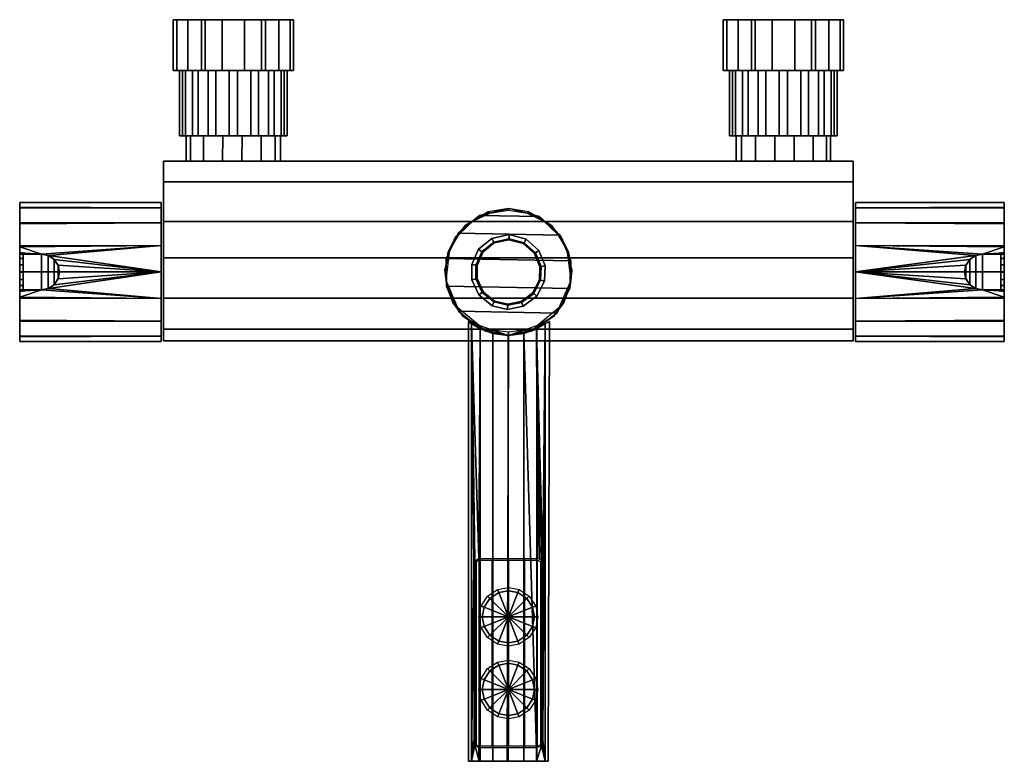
# Model space of a CAD drawing. Header units: millimetres. Extents: x -135 to 137, y -204 to 0.
import ezdxf

# ---------------------------------------------------------------- set-up
doc = ezdxf.new("R2010")
doc.units = ezdxf.units.MM
doc.header["$MEASUREMENT"] = 0

msp = doc.modelspace()

# ---------------------------------------------------------------- meshes
mesh = msp.add_polyface()
corners = [(-134.6, -64.2), (-134.6, -64.2, 15.3), (-134.6, -58.49, 11.82), (-134.6, -54.56, 6.21), (-134.6, -53.3, 0.02), (-134.6, -54.48, -6.1), (-134.6, -64.6, -2.03), (-134.6, -58.01, -11.46), (-134.6, -65.76, -3.76), (-95, -55.63, -16.18), (-95, -55.63, 16.18), (-95, -44.68, 15), (-95, -44.68, -15), (-95, -39, -15), (-95, -39, 15), (-95, -65.59, -18.59), (-95, -65.59, 18.59), (-84.56, -14, 14.05), (-84.56, 0, 14.05), (-88.25, 0, 10.81), (-88.25, -14, 10.81), (-88.25, -14, 10.81), (-88.25, 0, 10.81), (-92.33, 0, -0.6), (-92.33, -14, -0.6), (-92.33, -14, -0.6), (-92.33, 0, -0.6), (-91.36, 0, -5.43), (-91.36, -14, -5.43), (-91.36, -14, -5.43), (-91.36, 0, -5.43), (-83.52, 0, -14.66), (-83.52, -14, -14.66), (-87.58, -32, -5.39), (-87.58, -39, -5.38), (-88.75, -39), (-88.75, -32), (-83.93, -32, -10.11), (-83.94, -39, -10.09), (-87.58, -32, 5.39), (-87.58, -39, 5.38), (-83.94, -39, 10.09), (-83.93, -32, 10.11), (-85.43, -32, 11.26), (-80.6, -32, 14.03), (-80.6, -14, 14.03), (-85.43, -14, 11.26), (-88.9, -14, 6.91), (-88.9, -32, 6.91), (-90.56, -32, 1.12), (-90.56, -14, 1.12), (-89.78, -14, -4.85), (-89.78, -32, -4.85), (-87.01, -14, -9.68), (-87.01, -32, -9.68), (-82.66, -32, -13.15), (-82.66, -14, -13.15), (-95.6, -62.17, -17.71), (-134.6, -62.33, -17.77), (-134.6, -55.85, -13.45), (-95.6, -55.95, -13.55), (-95.6, -51.79, -7.33), (-134.6, -51.66, -7.01), (-95.6, -50.34), (-134.6, -50.34, -0.01), (-134.6, -51.82, 7.4), (-95.6, -51.79, 7.33), (-95.6, -55.95, 13.55), (-134.6, -56.25, 13.85), (-95.6, -62.17, 17.71), (-134.6, -62.56, 17.86), (-128.6, -64.57, 18.52), (-134.6, -64.2, 15.3), (-134.6, -62.56, 17.86), (-134.6, -56.25, 13.85), (-134.6, -58.49, 11.82), (-134.6, -51.66, -7.01), (-134.6, -54.48, -6.1), (-134.6, -53.3, 0.02), (-134.6, -50.34, -0.01), (-134.6, -51.82, 7.4), (-134.6, -54.56, 6.21), (-134.6, -58.01, -11.46), (-134.6, -55.85, -13.45), (-134.6, -62.33, -17.77), (-134.6, -63.29, -15)]
mesh.append_faces([[corners[k] for k in face] for face in [(0, 1, 2, 2), (0, 3, 4, 4), (0, 2, 3, 3), (4, 5, 6, 0), (5, 7, 8, 6), (9, 10, 11, 12), (13, 12, 11, 14), (15, 16, 10, 9), (17, 18, 19, 20), (21, 22, 23, 24), (25, 26, 27, 28), (29, 30, 31, 32), (33, 34, 35, 36), (33, 37, 38, 34), (39, 36, 35, 40), (39, 40, 41, 42), (43, 44, 45, 46), (43, 46, 47, 48), (49, 48, 47, 50), (49, 50, 51, 52), (52, 51, 53, 54), (55, 54, 53, 56), (57, 58, 59, 60), (61, 60, 59, 62), (63, 61, 62, 64), (63, 64, 65, 66), (67, 66, 65, 68), (69, 67, 68, 70), (70, 71, 69, 69), (72, 73, 74, 75), (76, 77, 78, 79), (75, 74, 80, 81), (82, 83, 84, 85), (82, 77, 76, 83), (79, 78, 81, 80)]])
mesh = msp.add_polyface()
corners = [(-95, -39, 15), (95, -39, 15), (95, -39, -15), (-95, -39, -15), (95, -44.68, 15), (-95, -44.68, 15), (-95, -55.63, 16.18), (95, -55.63, 16.18), (95, -39, 15), (-95, -39, 15), (95, -39, -15), (95, -44.68, -15), (-95, -44.68, -15), (-95, -39, -15), (95, -55.63, -16.18), (-95, -55.63, -16.18), (-95, -65.59, 18.59), (95, -65.59, 18.59), (-63.25, 0, -10.81), (-59.17, 0, 0.6), (-59.17, -14, 0.6), (-63.25, -14, -10.81), (-59.17, -14, 0.6), (-59.17, 0, 0.6), (-60.14, 0, 5.43), (-60.14, -14, 5.43), (-60.94, -14, -1.12), (-60.94, -32, -1.12), (-62.6, -32, -6.91), (-62.6, -14, -6.91), (-61.72, -32, 4.85), (-61.72, -14, 4.85), (-64.49, -14, 9.68), (-64.49, -32, 9.68), (-4.55, -60.26, -74.51), (-4.04, -61.29, -73.7), (0.18, -60.35, -73.7), (0.2, -59.2, -74.51), (-8.2, -63.26, -74.51), (-7.28, -63.96, -73.7), (-10.09, -67.42, -74.51), (-8.96, -67.66, -73.7), (-4.55, -60.26, -80), (-8.2, -63.26, -80), (-8.2, -63.26, -74.51), (-4.55, -60.26, -74.51), (0.2, -59.2, -74.51), (0.2, -59.2, -80), (-10.09, -67.42, -74.51), (-10.09, -67.42, -80), (-4.04, -61.29, -73.7), (-7.28, -63.96, -73.7), (-7.28, -63.96, -71.1), (-4.04, -61.29, -71.1), (0.18, -60.35, -73.7), (0.18, -60.35, -71.1), (-8.96, -67.66, -71.1), (-8.96, -67.66, -73.7), (-3.88, -61.6, -81.5), (-4.55, -60.26, -80), (0.2, -59.2, -80), (0.17, -60.7, -81.5), (-10.09, -67.42, -80), (-8.2, -63.26, -80), (-7, -64.17, -81.5), (-8.62, -67.73, -81.5), (0, -52.02, -20.88), (-5.57, -52.93, -20.88), (-5.15, -53.26, -15.83), (0, -52.47, -15.72), (-16.13, -63.4, -18.21), (-17.47, -68.96, -20.88), (-17.16, -71.84, -19.04), (-16.65, -64.17, -20.88), (-14.65, -59.97, -20.88), (-13.58, -59.04, -16.96), (-11.87, -56.66, -20.88), (-9.82, -55.53, -16.21), (0.34, -52, -71.1), (-7.95, -53.91, -71.1), (-7.95, -53.91, -21.6), (0.34, -52, -21.6), (-13.85, -58.8, -71.1), (-13.85, -58.8, -21.6), (-17.09, -65.75, -71.1), (-17.09, -65.75, -21.6)]
mesh.append_faces([[corners[k] for k in face] for face in [(0, 1, 2, 3), (4, 5, 6, 7), (5, 4, 8, 9), (10, 11, 12, 13), (12, 11, 14, 15), (16, 17, 7, 6), (18, 19, 20, 21), (22, 23, 24, 25), (26, 27, 28, 29), (30, 31, 32, 33), (30, 27, 26, 31), (34, 35, 36, 37), (38, 39, 35, 34), (40, 41, 39, 38), (42, 43, 44, 45), (42, 45, 46, 47), (48, 44, 43, 49), (50, 51, 52, 53), (54, 50, 53, 55), (56, 52, 51, 57), (58, 59, 60, 61), (62, 63, 64, 65), (59, 58, 64, 63), (66, 67, 68, 69), (70, 71, 72, 72), (70, 73, 71, 71), (70, 74, 73, 73), (75, 74, 70, 70), (75, 76, 74, 74), (77, 76, 75, 75), (77, 67, 76, 76), (68, 67, 77, 77), (78, 79, 80, 81), (79, 82, 83, 80), (82, 84, 85, 83)]])
mesh = msp.add_polyface()
corners = [(95, -65.59, -18.59), (-95, -65.59, -18.59), (-95, -55.63, -16.18), (95, -55.63, -16.18), (-95, -39, 15), (95, -39, 15), (95, -39, -15), (-95, -39, -15), (63.25, 0, -10.81), (63.25, -14, -10.81), (59.17, -14, 0.6), (59.17, 0, 0.6), (59.17, -14, 0.6), (60.14, -14, 5.43), (60.14, 0, 5.43), (59.17, 0, 0.6), (60.94, -14, -1.12), (62.6, -14, -6.91), (62.6, -32, -6.91), (60.94, -32, -1.12), (61.72, -32, 4.85), (61.72, -14, 4.85), (10.16, -67.82, -74.51), (8.43, -63.59, -74.51), (7.49, -64.25, -73.7), (9.03, -68.01, -73.7), (4.9, -60.44, -74.51), (4.35, -61.45, -73.7), (0.2, -59.2, -74.51), (0.18, -60.35, -73.7), (8.43, -63.59, -74.51), (8.43, -63.59, -80), (4.9, -60.44, -80), (4.9, -60.44, -74.51), (0.2, -59.2, -80), (0.2, -59.2, -74.51), (10.16, -67.82, -80), (10.16, -67.82, -74.51), (4.35, -61.45, -71.1), (4.35, -61.45, -73.7), (0.18, -60.35, -73.7), (0.18, -60.35, -71.1), (7.49, -64.25, -71.1), (7.49, -64.25, -73.7), (9.03, -68.01, -71.1), (9.03, -68.01, -73.7), (8.87, -71.76, -71.1), (8.87, -71.76, -73.7), (0.2, -59.2, -80), (4.9, -60.44, -80), (4.19, -61.76, -81.5), (0.17, -60.7, -81.5), (8.53, -71.67, -81.5), (8.68, -68.06, -81.5), (10.16, -67.82, -80), (9.98, -72.05, -80), (7.21, -64.45, -81.5), (8.43, -63.59, -80), (5.14, -53.26, -15.83), (5.57, -52.93, -20.88), (0, -52.02, -20.88), (0, -52.47, -15.72), (17.47, -68.96, -20.88), (16.13, -63.4, -18.21), (17.16, -71.85, -19.04), (16.65, -64.17, -20.88), (14.65, -59.97, -20.88), (13.57, -59.04, -16.96), (11.87, -56.66, -20.88), (9.81, -55.53, -16.21), (-7.95, -53.91, -71.1), (0.34, -52, -71.1), (8.55, -54.23, -71.1), (-13.85, -58.8, -71.1), (14.26, -59.35, -71.1), (-17.09, -65.75, -71.1), (17.23, -66.42, -71.1), (8.55, -54.23, -21.6), (14.26, -59.35, -21.6), (14.26, -59.35, -71.1), (8.55, -54.23, -71.1), (0.34, -52, -71.1), (0.34, -52, -21.6), (17.23, -66.42, -71.1), (17.23, -66.42, -21.6)]
mesh.append_faces([[corners[k] for k in face] for face in [(0, 1, 2, 3), (4, 5, 6, 7), (8, 9, 10, 11), (12, 13, 14, 15), (16, 17, 18, 19), (20, 21, 16, 19), (22, 23, 24, 25), (23, 26, 27, 24), (26, 28, 29, 27), (30, 31, 32, 33), (33, 32, 34, 35), (36, 31, 30, 37), (38, 39, 40, 41), (42, 43, 39, 38), (44, 45, 43, 42), (46, 47, 45, 44), (48, 49, 50, 51), (52, 53, 54, 55), (56, 57, 54, 53), (56, 50, 49, 57), (58, 59, 60, 61), (62, 63, 64, 64), (65, 63, 62, 62), (66, 63, 65, 65), (66, 67, 63, 63), (68, 67, 66, 66), (68, 69, 67, 67), (59, 69, 68, 68), (59, 58, 69, 69), (70, 71, 72, 72), (73, 70, 72, 74), (75, 73, 74, 76), (77, 78, 79, 80), (77, 80, 81, 82), (83, 79, 78, 84)]])
mesh = msp.add_polyface()
corners = [(-78.86, 0, -16.23), (-66.94, 0, -14.05), (-66.94, -14, -14.05), (-78.86, -14, -16.23), (-66.94, -14, -14.05), (-66.94, 0, -14.05), (-63.25, 0, -10.81), (-63.25, -14, -10.81), (-60.14, 0, 5.43), (-67.98, 0, 14.66), (-67.98, -14, 14.66), (-60.14, -14, 5.43), (-67.98, -14, 14.66), (-67.98, 0, 14.66), (-72.64, 0, 16.23), (-72.64, -14, 16.23), (-72.64, -14, 16.23), (-72.64, 0, 16.23), (-84.56, 0, 14.05), (-84.56, -14, 14.05), (-83.52, -14, -14.66), (-83.52, 0, -14.66), (-78.86, 0, -16.23), (-78.86, -14, -16.23), (-83.52, -14, -14.66), (-78.86, -14, -16.23), (-66.94, -14, -14.05), (-63.25, -14, -10.81), (-91.36, -14, -5.43), (-59.17, -14, 0.6), (-92.33, -14, -0.6), (-60.14, -14, 5.43), (-88.25, -14, 10.81), (-67.98, -14, 14.66), (-72.64, -14, 16.23), (-84.56, -14, 14.05), (-62.75, -39), (-64.2, -39, -5.96), (-64.19, -32, -5.95), (-62.75, -32), (-68.08, -39, -10.5), (-68.07, -32, -10.49), (-83.93, -32, -10.11), (-78.69, -32, -12.66), (-78.72, -39, -12.66), (-83.94, -39, -10.09), (-73.35, -32, -12.78), (-73.38, -39, -12.78), (-64.19, -32, 5.95), (-64.2, -39, 5.96), (-68.07, -32, 10.49), (-68.08, -39, 10.5), (-83.93, -32, 10.11), (-83.94, -39, 10.09), (-78.72, -39, 12.66), (-78.69, -32, 12.66), (-73.38, -39, 12.78), (-73.35, -32, 12.78), (-62.6, -14, -6.91), (-62.6, -32, -6.91), (-66.07, -32, -11.26), (-66.07, -14, -11.26), (-74.63, -32, 14.81), (-74.63, -14, 14.81), (-80.6, -14, 14.03), (-80.6, -32, 14.03), (-68.84, -14, 13.15), (-68.84, -32, 13.15), (-64.49, -32, 9.68), (-64.49, -14, 9.68), (-76.87, -14, -14.81), (-70.9, -14, -14.03), (-70.9, -32, -14.03), (-76.87, -32, -14.81), (-82.66, -32, -13.15), (-82.66, -14, -13.15), (-80.6, -32, 14.03), (-85.43, -32, 11.26), (-68.84, -32, 13.15), (-74.63, -32, 14.81), (-85.43, -32, 11.26), (-88.9, -32, 6.91), (-64.49, -32, 9.68), (-68.84, -32, 13.15), (-88.9, -32, 6.91), (-90.56, -32, 1.12), (-61.72, -32, 4.85), (-64.49, -32, 9.68), (-90.56, -32, 1.12), (-89.78, -32, -4.85), (-60.94, -32, -1.12), (-61.72, -32, 4.85), (-60.94, -32, -1.12), (-89.78, -32, -4.85), (-87.01, -32, -9.68), (-62.6, -32, -6.91), (-62.6, -32, -6.91), (-87.01, -32, -9.68), (-82.66, -32, -13.15), (-66.07, -32, -11.26), (-66.07, -32, -11.26), (-82.66, -32, -13.15), (-76.87, -32, -14.81), (-70.9, -32, -14.03)]
mesh.append_faces([[corners[k] for k in face] for face in [(0, 1, 2, 3), (4, 5, 6, 7), (8, 9, 10, 11), (12, 13, 14, 15), (16, 17, 18, 19), (20, 21, 22, 23), (24, 25, 26, 27), (28, 24, 27, 29), (30, 28, 29, 31), (32, 30, 31, 33), (34, 35, 32, 33), (36, 37, 38, 39), (37, 40, 41, 38), (42, 43, 44, 45), (43, 46, 47, 44), (46, 41, 40, 47), (36, 39, 48, 49), (49, 48, 50, 51), (52, 53, 54, 55), (55, 54, 56, 57), (57, 56, 51, 50), (58, 59, 60, 61), (62, 63, 64, 65), (66, 63, 62, 67), (67, 68, 69, 66), (70, 71, 72, 73), (71, 61, 60, 72), (74, 75, 70, 73), (76, 77, 78, 79), (80, 81, 82, 83), (84, 85, 86, 87), (88, 89, 90, 91), (92, 93, 94, 95), (96, 97, 98, 99), (100, 101, 102, 103)]])
mesh = msp.add_polyface()
corners = [(78.86, 0, -16.23), (78.86, -14, -16.23), (66.94, -14, -14.05), (66.94, 0, -14.05), (66.94, -14, -14.05), (63.25, -14, -10.81), (63.25, 0, -10.81), (66.94, 0, -14.05), (60.14, 0, 5.43), (60.14, -14, 5.43), (67.98, -14, 14.66), (67.98, 0, 14.66), (67.98, -14, 14.66), (72.64, -14, 16.23), (72.64, 0, 16.23), (67.98, 0, 14.66), (72.64, -14, 16.23), (84.56, -14, 14.05), (84.56, 0, 14.05), (72.64, 0, 16.23), (83.52, -14, -14.66), (78.86, -14, -16.23), (78.86, 0, -16.23), (83.52, 0, -14.66), (83.52, -14, -14.66), (63.25, -14, -10.81), (66.94, -14, -14.05), (78.86, -14, -16.23), (91.36, -14, -5.43), (59.17, -14, 0.6), (92.33, -14, -0.6), (60.14, -14, 5.43), (88.25, -14, 10.81), (67.98, -14, 14.66), (72.64, -14, 16.23), (84.56, -14, 14.05), (62.75, -39), (62.75, -32), (64.19, -32, -5.95), (64.2, -39, -5.96), (68.07, -32, -10.49), (68.08, -39, -10.5), (83.93, -32, -10.11), (83.94, -39, -10.09), (78.72, -39, -12.66), (78.69, -32, -12.66), (73.38, -39, -12.78), (73.35, -32, -12.78), (64.2, -39, 5.96), (64.19, -32, 5.95), (68.08, -39, 10.5), (68.07, -32, 10.49), (78.69, -32, 12.66), (73.35, -32, 12.78), (73.38, -39, 12.78), (78.72, -39, 12.66), (62.6, -14, -6.91), (66.07, -14, -11.26), (66.07, -32, -11.26), (62.6, -32, -6.91), (74.63, -32, 14.81), (80.6, -32, 14.03), (80.6, -14, 14.03), (74.63, -14, 14.81), (68.84, -14, 13.15), (68.84, -32, 13.15), (64.49, -14, 9.68), (64.49, -32, 9.68), (61.72, -32, 4.85), (61.72, -14, 4.85), (76.87, -14, -14.81), (76.87, -32, -14.81), (70.9, -32, -14.03), (70.9, -14, -14.03), (82.66, -32, -13.15), (82.66, -14, -13.15), (80.6, -32, 14.03), (74.63, -32, 14.81), (68.84, -32, 13.15), (85.43, -32, 11.26), (85.43, -32, 11.26), (68.84, -32, 13.15), (64.49, -32, 9.68), (88.9, -32, 6.91), (88.9, -32, 6.91), (64.49, -32, 9.68), (61.72, -32, 4.85), (90.56, -32, 1.12), (90.56, -32, 1.12), (61.72, -32, 4.85), (60.94, -32, -1.12), (89.78, -32, -4.85), (60.94, -32, -1.12), (62.6, -32, -6.91), (87.01, -32, -9.68), (89.78, -32, -4.85), (62.6, -32, -6.91), (66.07, -32, -11.26), (82.66, -32, -13.15), (87.01, -32, -9.68), (66.07, -32, -11.26), (70.9, -32, -14.03), (76.87, -32, -14.81), (82.66, -32, -13.15)]
mesh.append_faces([[corners[k] for k in face] for face in [(0, 1, 2, 3), (4, 5, 6, 7), (8, 9, 10, 11), (12, 13, 14, 15), (16, 17, 18, 19), (20, 21, 22, 23), (24, 25, 26, 27), (28, 29, 25, 24), (30, 31, 29, 28), (32, 33, 31, 30), (34, 33, 32, 35), (36, 37, 38, 39), (39, 38, 40, 41), (42, 43, 44, 45), (45, 44, 46, 47), (47, 46, 41, 40), (36, 48, 49, 37), (48, 50, 51, 49), (52, 53, 54, 55), (53, 51, 50, 54), (56, 57, 58, 59), (60, 61, 62, 63), (64, 65, 60, 63), (65, 64, 66, 67), (68, 67, 66, 69), (70, 71, 72, 73), (73, 72, 58, 57), (74, 71, 70, 75), (76, 77, 78, 79), (80, 81, 82, 83), (84, 85, 86, 87), (88, 89, 90, 91), (92, 93, 94, 95), (96, 97, 98, 99), (100, 101, 102, 103)]])
mesh = msp.add_polyface()
corners = [(136.6, -64.2), (136.6, -58.49, 11.82), (136.6, -64.2, 15.3), (136.6, -53.3, 0.02), (136.6, -54.56, 6.21), (136.6, -64.6, -2.03), (136.6, -54.48, -6.1), (136.6, -65.76, -3.76), (136.6, -58.01, -11.46), (95, -55.63, -16.18), (95, -44.68, -15), (95, -44.68, 15), (95, -55.63, 16.18), (95, -39, -15), (95, -39, 15), (95, -65.59, -18.59), (95, -65.59, 18.59), (84.56, -14, 14.05), (88.25, -14, 10.81), (88.25, 0, 10.81), (84.56, 0, 14.05), (88.25, -14, 10.81), (92.33, -14, -0.6), (92.33, 0, -0.6), (88.25, 0, 10.81), (92.33, -14, -0.6), (91.36, -14, -5.43), (91.36, 0, -5.43), (92.33, 0, -0.6), (91.36, -14, -5.43), (83.52, -14, -14.66), (83.52, 0, -14.66), (91.36, 0, -5.43), (87.58, -32, -5.39), (88.75, -32), (88.75, -39), (87.58, -39, -5.38), (83.94, -39, -10.09), (83.93, -32, -10.11), (87.58, -32, 5.39), (87.58, -39, 5.38), (83.93, -32, 10.11), (83.94, -39, 10.09), (78.69, -32, 12.66), (78.72, -39, 12.66), (85.43, -32, 11.26), (85.43, -14, 11.26), (80.6, -14, 14.03), (80.6, -32, 14.03), (88.9, -32, 6.91), (88.9, -14, 6.91), (90.56, -32, 1.12), (90.56, -14, 1.12), (89.78, -32, -4.85), (89.78, -14, -4.85), (87.01, -32, -9.68), (87.01, -14, -9.68), (82.66, -32, -13.15), (82.66, -14, -13.15), (95.61, -62.17, -17.71), (95.61, -55.95, -13.55), (136.6, -55.85, -13.45), (136.6, -62.33, -17.77), (95.61, -51.79, -7.33), (136.6, -51.66, -7.01), (95.61, -50.34), (136.6, -50.34, -0.01), (95.61, -51.79, 7.33), (136.6, -51.82, 7.4), (95.61, -55.95, 13.55), (136.6, -56.25, 13.85), (95.61, -62.17, 17.71), (136.6, -62.56, 17.86), (130.6, -64.57, 18.52), (136.6, -64.2, 15.3), (136.6, -58.49, 11.82), (136.6, -56.25, 13.85), (136.6, -62.56, 17.86), (136.6, -51.66, -7.01), (136.6, -50.34, -0.01), (136.6, -53.3, 0.02), (136.6, -54.48, -6.1), (136.6, -54.56, 6.21), (136.6, -51.82, 7.4), (136.6, -58.01, -11.46), (136.6, -63.29, -15), (136.6, -62.33, -17.77), (136.6, -55.85, -13.45)]
mesh.append_faces([[corners[k] for k in face] for face in [(0, 1, 2, 2), (0, 3, 4, 4), (0, 4, 1, 1), (3, 0, 5, 6), (6, 5, 7, 8), (9, 10, 11, 12), (13, 14, 11, 10), (15, 9, 12, 16), (17, 18, 19, 20), (21, 22, 23, 24), (25, 26, 27, 28), (29, 30, 31, 32), (33, 34, 35, 36), (33, 36, 37, 38), (39, 40, 35, 34), (39, 41, 42, 40), (41, 43, 44, 42), (45, 46, 47, 48), (45, 49, 50, 46), (51, 52, 50, 49), (51, 53, 54, 52), (53, 55, 56, 54), (57, 58, 56, 55), (59, 60, 61, 62), (63, 64, 61, 60), (65, 66, 64, 63), (65, 67, 68, 66), (69, 70, 68, 67), (71, 72, 70, 69), (72, 71, 73, 73), (74, 75, 76, 77), (78, 79, 80, 81), (75, 82, 83, 76), (84, 85, 86, 87), (84, 87, 78, 81), (82, 80, 79, 83)]])
mesh = msp.add_polyface()
corners = [(-133.6, -69.52, -5.3), (-133.6, -71.55, -4.89), (-133.6, -67.49, -4.9), (-133.6, -74.8, 0.04), (-133.6, -74.8, 15.3), (-133.6, -64.2, 15.3), (-133.6, -64.2), (-133.6, -74.41, -1.99), (-133.6, -64.6, -2.03), (-133.6, -65.76, -3.76), (-133.6, -73.27, -3.73), (-134.6, -58.01, -11.46), (-134.6, -63.29, -15), (-134.6, -67.49, -4.9), (-134.6, -65.76, -3.76), (-134.6, -69.52, -5.3), (-134.6, -69.5, -16.19), (-133.6, -64.2), (-133.6, -64.2, 15.3), (-134.6, -64.2, 15.3), (-134.6, -64.2), (-134.6, -64.6, -2.03), (-133.6, -64.6, -2.03), (-133.6, -65.76, -3.76), (-134.6, -65.76, -3.76), (-133.6, -67.49, -4.9), (-134.6, -67.49, -4.9), (-134.6, -69.52, -5.3), (-133.6, -69.52, -5.3), (-134.6, -69.56, -1.89), (-134.6, -72.07, -1.4), (-134.6, -67.4, -1.45), (-134.6, -74.43, 18.52), (-134.6, -74.43, 22), (-134.6, -64.57, 22), (-134.6, -64.57, 18.52), (-134.6, -74.43, 2.7), (-134.6, -64.58, 2.68), (-134.6, -65.44, 0.22), (-134.6, -73.56, 0.23), (-124, -71.33, 22), (-123.65, -69.52, 22), (-124, -67.7, 22), (-128.6, -64.57, 22), (-134.6, -64.57, 22), (-134.6, -74.43, 22), (-128.6, -74.45, 22), (-126.78, -64.92, 22), (-126.78, -74.09, 22), (-125.1, -66.02, 22), (-125.1, -73, 22), (-128.6, -64.57, 22), (-128.6, -64.57, 18.52), (-134.6, -64.57, 18.52), (-134.6, -64.57, 22), (-126.71, -64.95, 18.61), (-126.78, -64.92, 22), (-125.11, -66.01, 18.84), (-125.1, -66.02, 22), (-124.03, -67.61, 19.07), (-124, -67.7, 22), (-123.65, -69.51, 19.16), (-123.65, -69.52, 22), (-124.03, -67.62, 19.07), (-123.65, -69.52, 19.16), (-95.6, -69.5, 19.16), (-134.6, -64.2, 18.42), (-134.6, -64.57, 18.52), (-128.6, -64.57, 18.52), (-95.6, -69.5, -19.16), (-134.6, -69.5, -19.16), (-134.6, -62.33, -17.77), (-95.6, -62.17, -17.71), (-134.6, -62.56, 17.86), (-126.7, -64.95, 18.62), (-95.6, -62.17, 17.71), (-125.1, -66.02, 18.84), (-134.6, -64.2, 15.3), (-134.6, -64.2, 18.42), (-134.6, -62.56, 17.86), (-134.6, -62.33, -17.77), (-134.6, -69.5, -19.16), (-134.6, -69.5, -16.19), (-134.6, -63.29, -15)]
mesh.append_faces([[corners[k] for k in face] for face in [(0, 1, 2, 2), (3, 4, 5, 6), (7, 8, 9, 10), (3, 6, 8, 7), (11, 12, 13, 14), (15, 13, 12, 16), (17, 18, 19, 20), (17, 20, 21, 22), (23, 22, 21, 24), (25, 23, 24, 26), (25, 26, 27, 28), (29, 30, 31, 31), (32, 33, 34, 35), (36, 37, 38, 39), (32, 35, 37, 36), (40, 41, 42, 42), (43, 44, 45, 46), (47, 43, 46, 48), (49, 47, 48, 50), (42, 49, 50, 40), (51, 52, 53, 54), (55, 52, 51, 56), (57, 55, 56, 58), (59, 57, 58, 60), (61, 59, 60, 62), (63, 64, 65, 65), (66, 67, 68, 68), (69, 70, 71, 72), (73, 66, 68, 68), (68, 74, 75, 75), (65, 75, 74, 74), (65, 74, 76, 76), (65, 76, 63, 63), (77, 78, 79, 79), (80, 81, 82, 83)]])
mesh = msp.add_polyface()
corners = [(135.6, -74.8, 0.04), (135.6, -64.2), (135.6, -64.2, 15.3), (135.6, -74.8, 15.3), (135.6, -73.27, -3.73), (135.6, -71.55, -4.89), (135.6, -67.49, -4.9), (135.6, -65.76, -3.76), (135.6, -74.41, -1.99), (135.6, -64.6, -2.03), (136.6, -58.01, -11.46), (136.6, -65.76, -3.76), (136.6, -67.49, -4.9), (136.6, -63.29, -15), (136.6, -69.52, -5.3), (136.6, -69.5, -16.19), (135.6, -64.2), (136.6, -64.2), (136.6, -64.2, 15.3), (135.6, -64.2, 15.3), (135.6, -64.6, -2.03), (136.6, -64.6, -2.03), (135.6, -65.76, -3.76), (136.6, -65.76, -3.76), (135.6, -67.49, -4.9), (136.6, -67.49, -4.9), (135.6, -69.52, -5.3), (136.6, -69.52, -5.3), (136.6, -74.43, 18.52), (136.6, -64.57, 18.52), (136.6, -64.57, 22), (136.6, -74.43, 22), (136.6, -73.56, 0.23), (136.6, -72.07, -1.4), (136.6, -67.4, -1.45), (136.6, -65.44, 0.22), (136.6, -74.43, 2.7), (136.6, -64.58, 2.68), (126, -71.33, 22), (126, -67.7, 22), (125.65, -69.52, 22), (130.6, -64.57, 22), (130.6, -74.45, 22), (136.6, -74.43, 22), (136.6, -64.57, 22), (128.78, -64.92, 22), (128.78, -74.09, 22), (127.1, -66.02, 22), (127.1, -73, 22), (130.6, -64.57, 22), (136.6, -64.57, 22), (136.6, -64.57, 18.52), (130.6, -64.57, 18.52), (128.71, -64.95, 18.61), (128.78, -64.92, 22), (127.11, -66.01, 18.84), (127.1, -66.02, 22), (126.03, -67.61, 19.07), (126, -67.7, 22), (125.65, -69.51, 19.16), (125.65, -69.52, 22), (126.03, -67.62, 19.07), (95.61, -69.5, 19.16), (125.65, -69.52, 19.16), (136.6, -64.2, 18.42), (130.6, -64.57, 18.52), (136.6, -64.57, 18.52), (95.61, -69.5, -19.16), (95.61, -62.17, -17.71), (136.6, -62.33, -17.77), (136.6, -69.5, -19.16), (136.6, -62.56, 17.86), (95.61, -62.17, 17.71), (128.7, -64.95, 18.62), (127.1, -66.02, 18.84), (136.6, -64.2, 15.3), (136.6, -62.56, 17.86), (136.6, -64.2, 18.42), (136.6, -62.33, -17.77), (136.6, -63.29, -15), (136.6, -69.5, -16.19), (136.6, -69.5, -19.16)]
mesh.append_faces([[corners[k] for k in face] for face in [(0, 1, 2, 3), (4, 5, 6, 7), (8, 4, 7, 9), (0, 8, 9, 1), (10, 11, 12, 13), (14, 15, 13, 12), (16, 17, 18, 19), (16, 20, 21, 17), (22, 23, 21, 20), (24, 25, 23, 22), (24, 26, 27, 25), (28, 29, 30, 31), (32, 33, 34, 35), (36, 32, 35, 37), (28, 36, 37, 29), (38, 39, 40, 40), (41, 42, 43, 44), (45, 46, 42, 41), (47, 48, 46, 45), (39, 38, 48, 47), (49, 50, 51, 52), (53, 54, 49, 52), (55, 56, 54, 53), (57, 58, 56, 55), (59, 60, 58, 57), (61, 62, 63, 63), (64, 65, 66, 66), (67, 68, 69, 70), (71, 65, 64, 64), (65, 72, 73, 73), (62, 73, 72, 72), (62, 74, 73, 73), (62, 61, 74, 74), (75, 76, 77, 77), (78, 79, 80, 81)]])
mesh = msp.add_polyface()
corners = [(-133.6, -73.27, -3.73), (-133.6, -65.76, -3.76), (-133.6, -67.49, -4.9), (-133.6, -71.55, -4.89), (-134.6, -80.7, 11.6), (-134.6, -74.8, 15.3), (-134.6, -74.8, 0.04), (-134.6, -84.35, 6.31), (-134.6, -85.65, 0.07), (-134.6, -74.41, -1.99), (-134.6, -84.67, -5.61), (-134.6, -73.27, -3.73), (-134.6, -81.27, -11.12), (-134.6, -71.55, -4.89), (-134.6, -75.65, -15), (-134.6, -69.52, -5.3), (-134.6, -69.5, -16.19), (-134.6, -74.8, 0.04), (-134.6, -74.8, 15.3), (-133.6, -74.8, 15.3), (-133.6, -74.8, 0.04), (-133.6, -69.52, -5.3), (-134.6, -69.52, -5.3), (-134.6, -71.55, -4.89), (-133.6, -71.55, -4.89), (-134.6, -73.27, -3.73), (-133.6, -73.27, -3.73), (-134.6, -74.41, -1.99), (-133.6, -74.41, -1.99), (-134.6, -73.56, 0.23), (-134.6, -65.44, 0.22), (-134.6, -67.4, -1.45), (-134.6, -72.07, -1.4), (-128.6, -74.45, 18.51), (-128.6, -74.45, 22), (-134.6, -74.43, 22), (-134.6, -74.43, 18.52), (-123.65, -69.51, 19.16), (-123.65, -69.52, 22), (-124, -71.33, 22), (-124.02, -71.4, 19.07), (-126.71, -74.07, 18.61), (-126.78, -74.09, 22), (-125.1, -73, 18.84), (-125.1, -73, 22), (-128.6, -74.45, 18.51), (-134.6, -74.43, 18.52), (-134.6, -74.8, 18.42), (-134.6, -69.5, -19.16), (-95.6, -69.5, -19.16), (-95.6, -76.83, -17.71), (-134.6, -76.67, -17.77), (-134.6, -83.15, -13.45), (-95.6, -83.05, -13.55), (-95.6, -87.21, -7.33), (-134.6, -87.34, -7.01), (-134.6, -87.18, 7.4), (-95.6, -87.21, 7.33), (-95.6, -83.05, 13.55), (-134.6, -82.75, 13.85), (-95.6, -76.83, 17.71), (-134.6, -76.44, 17.86), (-126.71, -74.07, 18.61), (-125.11, -73, 18.84), (-95.6, -69.5, 19.16), (-134.6, -76.44, 17.86), (-134.6, -74.8, 18.42), (-134.6, -74.8, 15.3), (-134.6, -80.7, 11.6), (-134.6, -82.75, 13.85), (-134.6, -83.15, -13.45), (-134.6, -87.34, -7.01), (-134.6, -84.67, -5.61), (-134.6, -81.27, -11.12), (-134.6, -76.67, -17.77), (-134.6, -75.65, -15), (-134.6, -69.5, -19.16), (-134.6, -69.5, -16.19), (-134.6, -87.18, 7.4), (-134.6, -84.35, 6.31)]
mesh.append_faces([[corners[k] for k in face] for face in [(0, 1, 2, 3), (4, 5, 6, 6), (7, 4, 6, 6), (8, 7, 6, 6), (8, 6, 9, 10), (10, 9, 11, 12), (12, 11, 13, 14), (13, 15, 16, 14), (17, 18, 19, 20), (21, 22, 23, 24), (24, 23, 25, 26), (26, 25, 27, 28), (20, 28, 27, 17), (29, 30, 31, 32), (33, 34, 35, 36), (37, 38, 39, 40), (34, 33, 41, 42), (42, 41, 43, 44), (44, 43, 40, 39), (45, 46, 47, 47), (48, 49, 50, 51), (52, 51, 50, 53), (52, 53, 54, 55), (56, 57, 58, 59), (59, 58, 60, 61), (45, 47, 61, 61), (61, 60, 45, 45), (45, 60, 62, 62), (63, 62, 64, 64), (65, 66, 67, 67), (65, 67, 68, 69), (70, 71, 72, 73), (74, 70, 73, 75), (76, 74, 75, 77), (78, 69, 68, 79)]])
mesh = msp.add_polyface()
corners = [(-95, -76.73, 17.57), (95, -76.73, 17.57), (95, -65.59, 18.59), (-95, -65.59, 18.59), (-95, -85.25, -10.63), (-95, -85.25, 10.63), (-95, -76.73, 17.57), (-95, -76.73, -17.57), (-95, -65.59, 18.59), (-95, -65.59, -18.59), (-95.6, -69.5, 19.16), (-126.71, -74.07, 18.61), (-95.6, -76.83, 17.71), (-124.03, -71.41, 19.07), (-125.11, -73, 18.84), (-123.65, -69.52, 19.16), (-8.96, -67.66, -73.7), (-10.09, -67.42, -74.51), (-10.07, -71.65, -74.51), (-8.95, -71.41, -73.7), (-8.12, -75.83, -74.51), (-7.22, -75.13, -73.7), (-4.45, -78.79, -74.51), (-3.95, -77.75, -73.7), (-0.2, -79.8, -74.51), (-0.18, -78.65, -73.7), (-4.45, -78.79, -74.51), (-4.45, -78.79, -80), (-0.2, -79.8, -80), (-0.2, -79.8, -74.51), (-8.12, -75.83, -74.51), (-8.12, -75.83, -80), (-10.07, -71.65, -74.51), (-10.07, -71.65, -80), (-10.09, -67.42, -74.51), (-10.09, -67.42, -80), (-0.18, -78.65, -71.1), (-3.95, -77.75, -71.1), (-3.95, -77.75, -73.7), (-0.18, -78.65, -73.7), (-7.22, -75.13, -71.1), (-7.22, -75.13, -73.7), (-8.95, -71.41, -71.1), (-8.95, -71.41, -73.7), (-8.96, -67.66, -71.1), (-8.96, -67.66, -73.7), (-4.45, -78.79, -80), (-3.8, -77.44, -81.5), (-0.17, -78.3, -81.5), (-0.2, -79.8, -80), (-8.12, -75.83, -80), (-6.94, -74.91, -81.5), (-10.07, -71.65, -80), (-8.61, -71.34, -81.5), (-10.09, -67.42, -80), (-8.62, -67.73, -81.5), (-8.01, -84.21, -12.52), (-6.25, -85.83, -20.88), (-4.24, -85.55, -10.81), (-12.52, -81.7, -20.88), (-13.95, -79.39, -16.51), (-15.17, -78.18, -20.88), (-17.16, -71.84, -19.04), (-16.94, -73.81, -20.88), (-17.47, -68.96, -20.88), (-17.06, -73.42, -71.1), (-17.09, -65.75, -71.1), (17.23, -66.42, -71.1), (16.89, -74.08, -71.1), (-13.74, -80.34, -71.1), (13.31, -80.86, -71.1), (-7.79, -85.17, -71.1), (7.17, -85.46, -71.1), (-17.09, -65.75, -71.1), (-17.06, -73.42, -71.1), (-17.06, -73.42, -21.6), (-17.09, -65.75, -21.6), (-13.74, -80.34, -71.1), (-13.74, -80.34, -21.6), (-7.79, -85.17, -71.1), (-7.79, -85.17, -21.6)]
mesh.append_faces([[corners[k] for k in face] for face in [(0, 1, 2, 3), (4, 5, 6, 7), (7, 6, 8, 9), (10, 11, 12, 12), (13, 14, 10, 10), (15, 13, 10, 10), (16, 17, 18, 19), (19, 18, 20, 21), (21, 20, 22, 23), (23, 22, 24, 25), (26, 27, 28, 29), (26, 30, 31, 27), (32, 33, 31, 30), (32, 34, 35, 33), (36, 37, 38, 39), (37, 40, 41, 38), (40, 42, 43, 41), (42, 44, 45, 43), (46, 47, 48, 49), (50, 51, 47, 46), (52, 53, 51, 50), (54, 55, 53, 52), (56, 57, 58, 58), (56, 59, 57, 57), (60, 59, 56, 56), (60, 61, 59, 59), (62, 61, 60, 60), (62, 63, 61, 61), (62, 64, 63, 63), (65, 66, 67, 68), (69, 65, 68, 70), (71, 69, 70, 72), (73, 74, 75, 76), (74, 77, 78, 75), (77, 79, 80, 78)]])
mesh = msp.add_polyface()
corners = [(2.65, -157.81, -57.9), (0, -164.5, -57.9), (0, -157.3, -57.9), (5.09, -159.41, -57.9), (7.2, -164.5, -57.9), (6.69, -161.85, -57.9), (2.98, -156.97, -52.9), (2.65, -157.81, -57.9), (0, -157.3, -57.9), (0, -156.4, -52.9), (5.73, -158.77, -52.9), (5.09, -159.41, -57.9), (7.53, -161.52, -52.9), (6.69, -161.85, -57.9), (8.1, -164.5, -52.9), (7.2, -164.5, -57.9), (95, -65.59, -18.59), (95, -76.73, -17.57), (-95, -76.73, -17.57), (-95, -65.59, -18.59), (95, -85.25, -10.63), (-95, -85.25, -10.63), (95, -88.5), (-95, -88.5), (95, -85.25, 10.63), (-95, -85.25, 10.63), (95, -76.73, 17.57), (-95, -76.73, 17.57), (4.3, -86.46, -35.98), (7.8, -204.3, -38.34), (7.8, -85.17, -38.34), (8.05, -148.5, -53.6), (7.79, -85.17, -53.87), (8.62, -148.61, -52.93), (4.23, -148.5, -56.25), (4.28, -86.47, -56.23), (0.02, -87, -35.1), (-0.34, -204.3, -35.11), (4.3, -204.3, -35.98), (-0.01, -148.5, -57.1), (-0.02, -87, -57.1), (3.63, -77.9, -73.7), (-0.18, -78.65, -73.7), (-0.2, -79.8, -74.51), (4.08, -78.96, -74.51), (6.99, -75.4, -73.7), (7.87, -76.14, -74.51), (8.87, -71.76, -73.7), (9.98, -72.05, -74.51), (4.08, -78.96, -80), (4.08, -78.96, -74.51), (-0.2, -79.8, -74.51), (-0.2, -79.8, -80), (7.87, -76.14, -80), (7.87, -76.14, -74.51), (-0.18, -78.65, -73.7), (3.63, -77.9, -73.7), (3.63, -77.9, -71.1), (-0.18, -78.65, -71.1), (6.99, -75.4, -71.1), (6.99, -75.4, -73.7), (8.87, -71.76, -73.7), (8.87, -71.76, -71.1), (3.49, -77.58, -81.5), (4.08, -78.96, -80), (-0.2, -79.8, -80), (-0.17, -78.3, -81.5), (6.72, -75.18, -81.5), (7.87, -76.14, -80), (8.53, -71.67, -81.5), (9.98, -72.05, -80), (0, -86.98, -20.88), (4.25, -85.55, -10.81), (0, -86.04, -10.07), (8.01, -84.21, -12.52), (6.25, -85.83, -20.88), (12.52, -81.7, -20.88), (-0.34, -87, -71.1), (-7.79, -85.17, -71.1), (7.17, -85.46, -71.1), (-0.34, -87, -71.1), (7.17, -85.46, -71.1), (7.17, -85.46, -21.6), (-0.34, -87, -21.6)]
mesh.append_faces([[corners[k] for k in face] for face in [(0, 1, 2, 2), (0, 3, 1, 1), (4, 1, 5, 5), (5, 1, 3, 3), (6, 7, 8, 9), (10, 11, 7, 6), (12, 13, 11, 10), (14, 15, 13, 12), (16, 17, 18, 19), (17, 20, 21, 18), (20, 22, 23, 21), (22, 24, 25, 23), (26, 27, 25, 24), (28, 29, 30, 30), (31, 32, 33, 33), (34, 35, 32, 31), (28, 36, 37, 38), (39, 40, 35, 34), (41, 42, 43, 44), (45, 41, 44, 46), (47, 45, 46, 48), (49, 50, 51, 52), (49, 53, 54, 50), (55, 56, 57, 58), (59, 60, 61, 62), (57, 56, 60, 59), (63, 64, 65, 66), (67, 68, 64, 63), (69, 70, 68, 67), (71, 72, 73, 73), (74, 72, 75, 75), (71, 75, 72, 72), (76, 74, 75, 75), (77, 78, 79, 79), (80, 81, 82, 83)]])
mesh = msp.add_polyface()
corners = [(135.6, -69.52, -5.3), (135.6, -67.49, -4.9), (135.6, -71.55, -4.89), (136.6, -80.7, 11.6), (136.6, -74.8, 0.04), (136.6, -74.8, 15.3), (136.6, -81.27, -11.12), (136.6, -75.65, -15), (136.6, -71.55, -4.89), (136.6, -73.27, -3.73), (136.6, -69.5, -16.19), (136.6, -69.52, -5.3), (136.6, -74.8, 0.04), (135.6, -74.8, 0.04), (135.6, -74.8, 15.3), (136.6, -74.8, 15.3), (135.6, -69.52, -5.3), (135.6, -71.55, -4.89), (136.6, -71.55, -4.89), (136.6, -69.52, -5.3), (135.6, -73.27, -3.73), (136.6, -73.27, -3.73), (135.6, -74.41, -1.99), (136.6, -74.41, -1.99), (136.6, -69.56, -1.89), (136.6, -67.4, -1.45), (136.6, -72.07, -1.4), (130.6, -74.45, 18.51), (136.6, -74.43, 18.52), (136.6, -74.43, 22), (130.6, -74.45, 22), (125.65, -69.51, 19.16), (126.02, -71.4, 19.07), (126, -71.33, 22), (125.65, -69.52, 22), (128.78, -74.09, 22), (128.71, -74.07, 18.61), (127.1, -73, 22), (127.1, -73, 18.84), (95, -76.73, -17.57), (95, -65.59, -18.59), (95, -65.59, 18.59), (95, -76.73, 17.57), (130.6, -74.45, 18.51), (136.6, -74.8, 18.42), (136.6, -74.43, 18.52), (136.6, -69.5, -19.16), (136.6, -76.67, -17.77), (95.61, -76.83, -17.71), (95.61, -69.5, -19.16), (95.61, -69.5, 19.16), (95.61, -76.83, 17.71), (128.71, -74.07, 18.61), (136.6, -76.44, 17.86), (127.11, -73, 18.84), (126.03, -71.41, 19.07), (125.65, -69.52, 19.16), (136.6, -76.44, 17.86), (136.6, -74.8, 15.3), (136.6, -74.8, 18.42), (136.6, -69.5, -19.16), (136.6, -69.5, -16.19), (136.6, -75.65, -15), (136.6, -76.67, -17.77), (9.03, -68.01, -73.7), (8.87, -71.76, -73.7), (9.98, -72.05, -74.51), (10.16, -67.82, -74.51), (7.87, -76.14, -80), (9.98, -72.05, -80), (9.98, -72.05, -74.51), (7.87, -76.14, -74.51), (10.16, -67.82, -80), (10.16, -67.82, -74.51), (15.17, -78.18, -20.88), (17.16, -71.85, -19.04), (13.94, -79.4, -16.51), (16.94, -73.81, -20.88), (17.47, -68.96, -20.88), (13.31, -80.86, -71.1), (16.89, -74.08, -71.1), (16.89, -74.08, -21.6), (13.31, -80.86, -21.6), (17.23, -66.42, -71.1), (17.23, -66.42, -21.6)]
mesh.append_faces([[corners[k] for k in face] for face in [(0, 1, 2, 2), (3, 4, 5, 5), (6, 7, 8, 9), (8, 7, 10, 11), (12, 13, 14, 15), (16, 17, 18, 19), (17, 20, 21, 18), (20, 22, 23, 21), (13, 12, 23, 22), (24, 25, 26, 26), (27, 28, 29, 30), (31, 32, 33, 34), (30, 35, 36, 27), (35, 37, 38, 36), (37, 33, 32, 38), (39, 40, 41, 42), (43, 44, 45, 45), (46, 47, 48, 49), (50, 51, 52, 52), (43, 53, 44, 44), (53, 43, 51, 51), (43, 52, 51, 51), (54, 50, 52, 52), (55, 50, 54, 54), (56, 50, 55, 55), (57, 58, 59, 59), (60, 61, 62, 63), (64, 65, 66, 67), (68, 69, 70, 71), (69, 72, 73, 70), (74, 75, 76, 76), (77, 75, 74, 74), (78, 75, 77, 77), (79, 80, 81, 82), (83, 84, 81, 80)]])
mesh = msp.add_polyface()
corners = [(136.6, -84.35, 6.31), (136.6, -74.8, 0.04), (136.6, -80.7, 11.6), (136.6, -85.65, 0.07), (136.6, -84.67, -5.61), (136.6, -74.41, -1.99), (136.6, -81.27, -11.12), (136.6, -73.27, -3.73), (9.23, -199.13, -52.09), (8.91, -199.72, -52.55), (8.91, -149.28, -52.55), (9.23, -149.87, -52.09), (9.34, -198.35, -51.91), (9.34, -150.65, -51.91), (95, -88.5), (95, -85.25, -10.63), (95, -85.25, 10.63), (95, -76.73, -17.57), (95, -76.73, 17.57), (136.6, -83.15, -13.45), (95.61, -83.05, -13.55), (95.61, -76.83, -17.71), (136.6, -76.67, -17.77), (136.6, -87.34, -7.01), (95.61, -87.21, -7.33), (136.6, -88.66, -0.01), (95.61, -88.66), (136.6, -87.18, 7.4), (95.61, -87.21, 7.33), (136.6, -82.75, 13.85), (95.61, -83.05, 13.55), (136.6, -76.44, 17.86), (95.61, -76.83, 17.71), (136.6, -76.44, 17.86), (136.6, -82.75, 13.85), (136.6, -80.7, 11.6), (136.6, -74.8, 15.3), (136.6, -87.34, -7.01), (136.6, -84.67, -5.61), (136.6, -85.65, 0.07), (136.6, -88.66, -0.01), (136.6, -83.15, -13.45), (136.6, -81.27, -11.12), (136.6, -76.67, -17.77), (136.6, -75.65, -15), (136.6, -87.18, 7.4), (136.6, -84.35, 6.31), (10.14, -83.77, -41.83), (7.8, -85.17, -38.34), (7.8, -204.3, -38.34), (10.14, -204.3, -41.83), (10.13, -204.3, -50.39), (7.79, -204.3, -53.87), (9.09, -200.01, -52.29), (9.41, -199.35, -51.79), (9.53, -198.5, -51.6), (10.13, -83.77, -50.39), (9.53, -150.5, -51.6), (7.79, -85.17, -53.87), (9.41, -149.65, -51.79), (9.09, -148.99, -52.29), (8.62, -148.61, -52.93), (11.3, -83.11, -45.32), (11, -204.3, -46.1), (12.52, -81.7, -20.88), (13.94, -79.4, -16.51), (8.01, -84.21, -12.52), (15.17, -78.18, -20.88), (7.17, -85.46, -71.1), (13.31, -80.86, -71.1), (13.31, -80.86, -21.6), (7.17, -85.46, -21.6)]
mesh.append_faces([[corners[k] for k in face] for face in [(0, 1, 2, 2), (3, 1, 0, 0), (3, 4, 5, 1), (4, 6, 7, 5), (8, 9, 10, 11), (12, 8, 11, 13), (14, 15, 16, 16), (15, 17, 18, 16), (19, 20, 21, 22), (19, 23, 24, 20), (23, 25, 26, 24), (27, 28, 26, 25), (27, 29, 30, 28), (29, 31, 32, 30), (33, 34, 35, 36), (37, 38, 39, 40), (41, 42, 38, 37), (43, 44, 42, 41), (45, 46, 35, 34), (46, 45, 40, 39), (47, 48, 49, 50), (51, 52, 53, 53), (54, 51, 53, 53), (55, 51, 54, 54), (55, 56, 51, 51), (57, 56, 55, 55), (57, 58, 56, 56), (59, 58, 57, 57), (60, 58, 59, 59), (61, 58, 60, 60), (51, 56, 62, 63), (62, 47, 50, 63), (64, 65, 66, 66), (67, 65, 64, 64), (68, 69, 70, 71)]])
mesh = msp.add_polyface()
corners = [(-5.73, -190.23, -52.9), (-7.53, -187.48, -52.9), (-6.69, -187.15, -57.9), (-5.09, -189.59, -57.9), (-8.1, -184.5, -52.9), (-7.2, -184.5, -57.9), (-7.53, -181.52, -52.9), (-6.69, -181.85, -57.9), (-5.73, -178.77, -52.9), (-5.09, -179.41, -57.9), (-5.73, -170.23, -52.9), (-7.53, -167.48, -52.9), (-6.69, -167.15, -57.9), (-5.09, -169.59, -57.9), (-8.1, -164.5, -52.9), (-7.2, -164.5, -57.9), (-7.53, -161.52, -52.9), (-6.69, -161.85, -57.9), (-5.73, -158.77, -52.9), (-5.09, -159.41, -57.9), (-8.08, -200.15, -53.58), (-8.91, -199.72, -52.55), (-8.91, -149.28, -52.55), (-8.08, -148.85, -53.58), (-4.47, -148.85, -56.15), (-4.47, -200.15, -56.15), (-9.23, -199.13, -52.09), (-9.23, -149.87, -52.09), (-9.34, -198.35, -51.91), (-9.34, -150.65, -51.91), (-95, -88.5), (-95, -85.25, 10.63), (-95, -85.25, -10.63), (-134.6, -87.34, -7.01), (-95.6, -87.21, -7.33), (-95.6, -88.66), (-134.6, -88.66, -0.01), (-134.6, -87.18, 7.4), (-95.6, -87.21, 7.33), (-134.6, -87.34, -7.01), (-134.6, -88.66, -0.01), (-134.6, -85.65, 0.07), (-134.6, -84.67, -5.61), (-134.6, -84.35, 6.31), (-134.6, -87.18, 7.4), (-10.14, -204.3, -50.37), (-9.24, -199.79, -52.07), (-8.08, -204.3, -53.57), (-8.09, -200.5, -53.57), (-10.13, -204.3, -41.81), (-10.13, -83.77, -41.81), (-11, -83.11, -46.1), (-11, -204.3, -46.1), (-7.79, -204.3, -38.33), (-7.79, -85.17, -38.33), (-9.53, -150.5, -51.6), (-10.14, -83.77, -50.37), (-9.45, -149.8, -51.73), (-4.31, -204.3, -56.22), (-4.32, -200.5, -56.22), (-4.32, -148.5, -56.22), (-8.09, -148.5, -53.57), (-7.8, -85.17, -53.86), (-4.31, -86.46, -56.22), (-9.24, -149.21, -52.07), (-8.09, -148.56, -53.57), (-8.09, -200.44, -53.57), (-9.45, -199.2, -51.73), (-9.53, -198.5, -51.6), (-4.27, -86.47, -35.96), (-4.27, -204.3, -35.96)]
mesh.append_faces([[corners[k] for k in face] for face in [(0, 1, 2, 3), (4, 5, 2, 1), (6, 7, 5, 4), (8, 9, 7, 6), (10, 11, 12, 13), (14, 15, 12, 11), (16, 17, 15, 14), (18, 19, 17, 16), (20, 21, 22, 23), (20, 23, 24, 25), (26, 27, 22, 21), (28, 29, 27, 26), (30, 31, 32, 32), (33, 34, 35, 36), (37, 36, 35, 38), (39, 40, 41, 42), (43, 41, 40, 44), (45, 46, 47, 47), (46, 48, 47, 47), (49, 50, 51, 52), (50, 49, 53, 54), (55, 56, 57, 57), (58, 47, 48, 59), (51, 56, 45, 52), (60, 61, 62, 63), (61, 56, 62, 62), (64, 61, 65, 65), (64, 56, 61, 61), (57, 56, 64, 64), (48, 46, 66, 66), (45, 67, 46, 46), (45, 68, 67, 67), (68, 45, 55, 55), (56, 55, 45, 45), (69, 54, 53, 70)]])
mesh = msp.add_polyface()
corners = [(-7.2, -184.5, -57.9), (0, -184.5, -57.9), (-6.69, -187.15, -57.9), (-2.65, -191.19, -57.9), (-5.09, -189.59, -57.9), (0, -191.7, -57.9), (0, -177.3, -57.9), (-2.65, -177.81, -57.9), (-5.09, -179.41, -57.9), (-6.69, -181.85, -57.9), (0, -192.6, -52.9), (-2.98, -192.03, -52.9), (-2.65, -191.19, -57.9), (0, -191.7, -57.9), (-5.73, -190.23, -52.9), (-5.09, -189.59, -57.9), (-2.98, -176.97, -52.9), (-2.65, -177.81, -57.9), (-5.09, -179.41, -57.9), (-5.73, -178.77, -52.9), (0, -176.4, -52.9), (0, -177.3, -57.9), (0, -164.5, -57.9), (-2.65, -171.19, -57.9), (-5.09, -169.59, -57.9), (-6.69, -167.15, -57.9), (-7.2, -164.5, -57.9), (-6.69, -161.85, -57.9), (-5.09, -159.41, -57.9), (0, -157.3, -57.9), (-2.65, -157.81, -57.9), (0, -171.7, -57.9), (0, -172.6, -52.9), (-2.98, -172.03, -52.9), (-2.65, -171.19, -57.9), (0, -171.7, -57.9), (-5.73, -170.23, -52.9), (-5.09, -169.59, -57.9), (-2.98, -156.97, -52.9), (-2.65, -157.81, -57.9), (-5.09, -159.41, -57.9), (-5.73, -158.77, -52.9), (0, -156.4, -52.9), (0, -157.3, -57.9), (-4.47, -148.85, -56.15), (0, -148.85, -57.1), (0, -200.15, -57.1), (-4.47, -200.15, -56.15), (-0.02, -204.3, -57.1), (4.23, -204.3, -56.25), (-4.31, -204.3, -56.22), (-8.08, -204.3, -53.57), (7.79, -204.3, -53.87), (-10.14, -204.3, -50.37), (10.13, -204.3, -50.39), (-11, -204.3, -46.1), (11, -204.3, -46.1), (-4.27, -86.47, -35.96), (-4.27, -204.3, -35.96), (-0.34, -204.3, -35.11), (0.02, -87, -35.1), (-0.01, -148.5, -57.1), (-4.32, -148.5, -56.22), (-4.31, -86.46, -56.22), (-0.02, -87, -57.1), (-4.31, -204.3, -56.22), (-4.32, -200.5, -56.22), (-0.01, -200.5, -57.1), (-0.02, -204.3, -57.1), (-4.24, -85.55, -10.81), (0, -86.98, -20.88), (0, -86.04, -10.07), (-6.25, -85.83, -20.88), (-0.34, -87, -21.6), (-7.79, -85.17, -21.6), (-7.79, -85.17, -71.1), (-0.34, -87, -71.1)]
mesh.append_faces([[corners[k] for k in face] for face in [(0, 1, 2, 2), (1, 3, 4, 4), (2, 1, 4, 4), (3, 1, 5, 5), (6, 1, 7, 7), (8, 1, 9, 9), (8, 7, 1, 1), (0, 9, 1, 1), (10, 11, 12, 13), (11, 14, 15, 12), (16, 17, 18, 19), (20, 21, 17, 16), (22, 23, 24, 24), (25, 22, 24, 24), (26, 22, 25, 25), (27, 22, 26, 26), (27, 28, 22, 22), (29, 22, 30, 30), (23, 22, 31, 31), (30, 22, 28, 28), (32, 33, 34, 35), (33, 36, 37, 34), (38, 39, 40, 41), (42, 43, 39, 38), (44, 45, 46, 47), (48, 49, 50, 50), (51, 50, 49, 52), (53, 51, 52, 54), (55, 53, 54, 56), (57, 58, 59, 60), (61, 62, 63, 64), (65, 66, 67, 68), (69, 70, 71, 71), (70, 69, 72, 72), (73, 74, 75, 76)]])
mesh = msp.add_polyface()
corners = [(0, -184.5, -57.9), (5.09, -189.59, -57.9), (2.65, -191.19, -57.9), (6.69, -187.15, -57.9), (7.2, -184.5, -57.9), (6.69, -181.85, -57.9), (5.09, -179.41, -57.9), (2.65, -177.81, -57.9), (0, -191.7, -57.9), (0, -177.3, -57.9), (2.65, -191.19, -57.9), (2.98, -192.03, -52.9), (0, -192.6, -52.9), (0, -191.7, -57.9), (2.98, -176.97, -52.9), (2.65, -177.81, -57.9), (0, -177.3, -57.9), (0, -176.4, -52.9), (5.73, -178.77, -52.9), (5.09, -179.41, -57.9), (7.53, -181.52, -52.9), (6.69, -181.85, -57.9), (8.1, -184.5, -52.9), (7.2, -184.5, -57.9), (7.53, -187.48, -52.9), (6.69, -187.15, -57.9), (5.73, -190.23, -52.9), (5.09, -189.59, -57.9), (6.69, -167.15, -57.9), (0, -164.5, -57.9), (7.2, -164.5, -57.9), (5.09, -169.59, -57.9), (2.65, -171.19, -57.9), (0, -171.7, -57.9), (2.65, -171.19, -57.9), (2.98, -172.03, -52.9), (0, -172.6, -52.9), (0, -171.7, -57.9), (7.53, -167.48, -52.9), (6.69, -167.15, -57.9), (7.2, -164.5, -57.9), (8.1, -164.5, -52.9), (5.73, -170.23, -52.9), (5.09, -169.59, -57.9), (4.47, -148.85, -56.15), (4.47, -200.15, -56.15), (0, -200.15, -57.1), (0, -148.85, -57.1), (7.92, -148.85, -53.74), (7.92, -200.15, -53.74), (8.91, -199.72, -52.55), (8.91, -149.28, -52.55), (-0.34, -204.3, -35.11), (-4.27, -204.3, -35.96), (4.3, -204.3, -35.98), (-10.13, -204.3, -41.81), (-11, -204.3, -46.1), (11, -204.3, -46.1), (10.14, -204.3, -41.83), (-7.79, -204.3, -38.33), (7.8, -204.3, -38.34), (4.3, -86.46, -35.98), (4.3, -204.3, -35.98), (7.8, -204.3, -38.34), (7.77, -200.5, -53.84), (7.79, -204.3, -53.87), (4.23, -204.3, -56.25), (4.23, -200.5, -56.25), (9.09, -200.01, -52.29), (-0.02, -204.3, -57.1), (-0.01, -200.5, -57.1)]
mesh.append_faces([[corners[k] for k in face] for face in [(0, 1, 2, 2), (0, 3, 1, 1), (0, 4, 3, 3), (4, 0, 5, 5), (6, 0, 7, 7), (2, 8, 0, 0), (6, 5, 0, 0), (9, 7, 0, 0), (10, 11, 12, 13), (14, 15, 16, 17), (18, 19, 15, 14), (20, 21, 19, 18), (22, 23, 21, 20), (24, 25, 23, 22), (26, 27, 25, 24), (11, 10, 27, 26), (28, 29, 30, 30), (29, 31, 32, 32), (29, 28, 31, 31), (32, 33, 29, 29), (34, 35, 36, 37), (38, 39, 40, 41), (42, 43, 39, 38), (35, 34, 43, 42), (44, 45, 46, 47), (48, 49, 45, 44), (50, 49, 48, 51), (52, 53, 54, 54), (55, 56, 57, 58), (59, 55, 58, 60), (53, 59, 60, 54), (61, 62, 63, 63), (64, 65, 66, 67), (64, 68, 65, 65), (69, 70, 67, 66)]])

doc.saveas('drawing.dxf')
